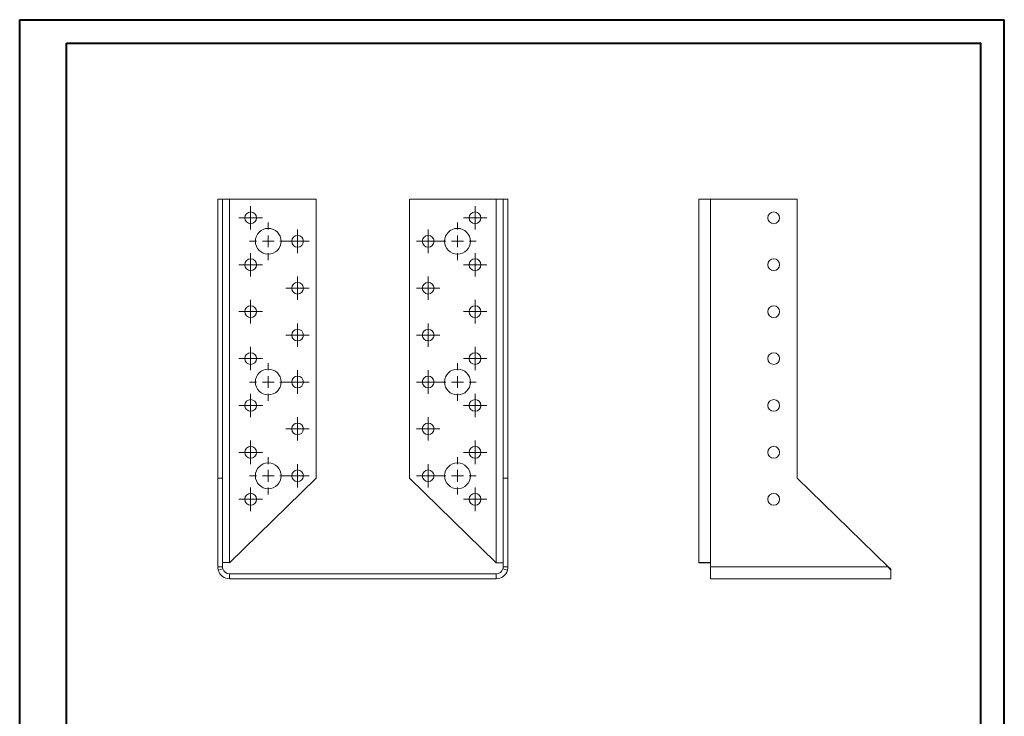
# Model space of a CAD drawing. Header units: millimetres. Extents: x 0 to 210, y 0 to 297.
# Tile 2 of 2: x 0 to 210, y 149 to 297. Entities that reach past the tile are written whole.
import ezdxf

# ---------------------------------------------------------------- set-up
doc = ezdxf.new("R2010")
doc.units = ezdxf.units.MM

# ---------------------------------------------------------------- blocks, each defined once
blk = doc.blocks.new('SW_CENTERMARKSYMBOL_0')
at = {"color": 0, "linetype": 'Continuous', "lineweight": 0}
for p, q in [((0, 1.25), (0, 2.5)), ((-1.25, 0), (-2.5, 0)), ((0, 0), (-1.25, 0)), ((0, 0), (0, 1.25)), ((0, 0), (0, -1.25)), ((0, 0), (1.25, 0)), ((1.25, 0), (2.5, 0)), ((0, -1.25), (0, -2.5))]:
    blk.add_line(p, q, dxfattribs=at)
blk = doc.blocks.new('SW_CENTERMARKSYMBOL_1')
at = {"color": 0, "linetype": 'Continuous', "lineweight": 0}
for p, q in [((0, 1.25), (0, 2.5)), ((-1.25, 0), (-2.5, 0)), ((0, 0), (-1.25, 0)), ((0, 0), (0, 1.25)), ((0, 0), (0, -1.25)), ((0, 0), (1.25, 0)), ((1.25, 0), (2.5, 0)), ((0, -1.25), (0, -2.5))]:
    blk.add_line(p, q, dxfattribs=at)
blk = doc.blocks.new('SW_CENTERMARKSYMBOL_2')
at = {"color": 0, "linetype": 'Continuous', "lineweight": 0}
for p, q in [((0, 1.25), (0, 2.5)), ((-1.25, 0), (-2.5, 0)), ((0, 0), (-1.25, 0)), ((0, 0), (0, 1.25)), ((0, 0), (0, -1.25)), ((0, 0), (1.25, 0)), ((1.25, 0), (2.5, 0)), ((0, -1.25), (0, -2.5))]:
    blk.add_line(p, q, dxfattribs=at)
blk = doc.blocks.new('SW_CENTERMARKSYMBOL_3')
at = {"color": 0, "linetype": 'Continuous', "lineweight": 0}
for p, q in [((0, 1.25), (0, 2.5)), ((-1.25, 0), (-2.5, 0)), ((0, 0), (-1.25, 0)), ((0, 0), (0, 1.25)), ((0, 0), (0, -1.25)), ((0, 0), (1.25, 0)), ((1.25, 0), (2.5, 0)), ((0, -1.25), (0, -2.5))]:
    blk.add_line(p, q, dxfattribs=at)
blk = doc.blocks.new('SW_CENTERMARKSYMBOL_4')
at = {"color": 0, "linetype": 'Continuous', "lineweight": 0}
for p, q in [((0, 1.25), (0, 2.5)), ((-1.25, 0), (-2.5, 0)), ((0, 0), (-1.25, 0)), ((0, 0), (0, 1.25)), ((0, 0), (0, -1.25)), ((0, 0), (1.25, 0)), ((1.25, 0), (2.5, 0)), ((0, -1.25), (0, -2.5))]:
    blk.add_line(p, q, dxfattribs=at)
blk = doc.blocks.new('SW_CENTERMARKSYMBOL_5')
at = {"color": 0, "linetype": 'Continuous', "lineweight": 0}
for p, q in [((0, 1.25), (0, 2.5)), ((-1.25, 0), (-2.5, 0)), ((0, 0), (-1.25, 0)), ((0, 0), (0, 1.25)), ((0, 0), (0, -1.25)), ((0, 0), (1.25, 0)), ((1.25, 0), (2.5, 0)), ((0, -1.25), (0, -2.5))]:
    blk.add_line(p, q, dxfattribs=at)
blk = doc.blocks.new('SW_CENTERMARKSYMBOL_6')
at = {"color": 0, "linetype": 'Continuous', "lineweight": 0}
for p, q in [((0, 1.25), (0, 2.5)), ((-1.25, 0), (-2.5, 0)), ((0, 0), (-1.25, 0)), ((0, 0), (0, 1.25)), ((0, 0), (0, -1.25)), ((0, 0), (1.25, 0)), ((1.25, 0), (2.5, 0)), ((0, -1.25), (0, -2.5))]:
    blk.add_line(p, q, dxfattribs=at)
blk = doc.blocks.new('SW_CENTERMARKSYMBOL_7')
at = {"color": 0, "linetype": 'Continuous', "lineweight": 0}
for p, q in [((0, 1.25), (0, 2.5)), ((-1.25, 0), (-2.5, 0)), ((0, 0), (-1.25, 0)), ((0, 0), (0, 1.25)), ((0, 0), (0, -1.25)), ((0, 0), (1.25, 0)), ((1.25, 0), (2.5, 0)), ((0, -1.25), (0, -2.5))]:
    blk.add_line(p, q, dxfattribs=at)
blk = doc.blocks.new('SW_CENTERMARKSYMBOL_8')
at = {"color": 0, "linetype": 'Continuous', "lineweight": 0}
for p, q in [((0, 1.25), (0, 2.5)), ((-1.25, 0), (-2.5, 0)), ((0, 0), (-1.25, 0)), ((0, 0), (0, 1.25)), ((0, 0), (0, -1.25)), ((0, 0), (1.25, 0)), ((1.25, 0), (2.5, 0)), ((0, -1.25), (0, -2.5))]:
    blk.add_line(p, q, dxfattribs=at)
blk = doc.blocks.new('SW_CENTERMARKSYMBOL_9')
at = {"color": 0, "linetype": 'Continuous', "lineweight": 0}
for p, q in [((0, 1.25), (0, 2.5)), ((-1.25, 0), (-2.5, 0)), ((0, 0), (-1.25, 0)), ((0, 0), (0, 1.25)), ((0, 0), (0, -1.25)), ((0, 0), (1.25, 0)), ((1.25, 0), (2.5, 0)), ((0, -1.25), (0, -2.5))]:
    blk.add_line(p, q, dxfattribs=at)
blk = doc.blocks.new('SW_CENTERMARKSYMBOL_10')
at = {"color": 0, "linetype": 'Continuous', "lineweight": 0}
for p, q in [((0, 1.25), (0, 2.5)), ((-1.25, 0), (-2.5, 0)), ((0, 0), (-1.25, 0)), ((0, 0), (0, 1.25)), ((0, 0), (0, -1.25)), ((0, 0), (1.25, 0)), ((1.25, 0), (2.5, 0)), ((0, -1.25), (0, -2.5))]:
    blk.add_line(p, q, dxfattribs=at)
blk = doc.blocks.new('SW_CENTERMARKSYMBOL_11')
at = {"color": 0, "linetype": 'Continuous', "lineweight": 0}
for p, q in [((0, 1.25), (0, 2.5)), ((-1.25, 0), (-2.5, 0)), ((0, 0), (-1.25, 0)), ((0, 0), (0, 1.25)), ((0, 0), (0, -1.25)), ((0, 0), (1.25, 0)), ((1.25, 0), (2.5, 0)), ((0, -1.25), (0, -2.5))]:
    blk.add_line(p, q, dxfattribs=at)
blk = doc.blocks.new('SW_CENTERMARKSYMBOL_12')
at = {"color": 0, "linetype": 'Continuous', "lineweight": 0}
for p, q in [((0, 1.25), (0, 2.5)), ((-1.25, 0), (-2.5, 0)), ((0, 0), (-1.25, 0)), ((0, 0), (0, 1.25)), ((0, 0), (0, -1.25)), ((0, 0), (1.25, 0)), ((1.25, 0), (2.5, 0)), ((0, -1.25), (0, -2.5))]:
    blk.add_line(p, q, dxfattribs=at)
blk = doc.blocks.new('SW_CENTERMARKSYMBOL_13')
at = {"color": 0, "linetype": 'Continuous', "lineweight": 0}
for p, q in [((0, 2.5), (0, 4)), ((-2.5, 0), (-4, 0)), ((0, 0), (-1.25, 0)), ((0, 0), (0, 1.25)), ((0, 0), (0, -1.25)), ((0, 0), (1.25, 0)), ((2.5, 0), (4, 0)), ((0, -2.5), (0, -4))]:
    blk.add_line(p, q, dxfattribs=at)
blk = doc.blocks.new('SW_CENTERMARKSYMBOL_14')
at = {"color": 0, "linetype": 'Continuous', "lineweight": 0}
for p, q in [((0, 2.5), (0, 4)), ((-2.5, 0), (-4, 0)), ((0, 0), (-1.25, 0)), ((0, 0), (0, 1.25)), ((0, 0), (0, -1.25)), ((0, 0), (1.25, 0)), ((2.5, 0), (4, 0)), ((0, -2.5), (0, -4))]:
    blk.add_line(p, q, dxfattribs=at)
blk = doc.blocks.new('SW_CENTERMARKSYMBOL_15')
at = {"color": 0, "linetype": 'Continuous', "lineweight": 0}
for p, q in [((0, 2.5), (0, 4)), ((-2.5, 0), (-4, 0)), ((0, 0), (-1.25, 0)), ((0, 0), (0, 1.25)), ((0, 0), (0, -1.25)), ((0, 0), (1.25, 0)), ((2.5, 0), (4, 0)), ((0, -2.5), (0, -4))]:
    blk.add_line(p, q, dxfattribs=at)
blk = doc.blocks.new('SW_CENTERMARKSYMBOL_16')
at = {"color": 0, "linetype": 'Continuous', "lineweight": 0}
for p, q in [((0, 1.25), (0, 2.5)), ((-1.25, 0), (-2.5, 0)), ((0, 0), (-1.25, 0)), ((0, 0), (0, 1.25)), ((0, 0), (0, -1.25)), ((0, 0), (1.25, 0)), ((1.25, 0), (2.5, 0)), ((0, -1.25), (0, -2.5))]:
    blk.add_line(p, q, dxfattribs=at)
blk = doc.blocks.new('SW_CENTERMARKSYMBOL_17')
at = {"color": 0, "linetype": 'Continuous', "lineweight": 0}
for p, q in [((0, 1.25), (0, 2.5)), ((-1.25, 0), (-2.5, 0)), ((0, 0), (-1.25, 0)), ((0, 0), (0, 1.25)), ((0, 0), (0, -1.25)), ((0, 0), (1.25, 0)), ((1.25, 0), (2.5, 0)), ((0, -1.25), (0, -2.5))]:
    blk.add_line(p, q, dxfattribs=at)
blk = doc.blocks.new('SW_CENTERMARKSYMBOL_18')
at = {"color": 0, "linetype": 'Continuous', "lineweight": 0}
for p, q in [((0, 1.25), (0, 2.5)), ((-1.25, 0), (-2.5, 0)), ((0, 0), (-1.25, 0)), ((0, 0), (0, 1.25)), ((0, 0), (0, -1.25)), ((0, 0), (1.25, 0)), ((1.25, 0), (2.5, 0)), ((0, -1.25), (0, -2.5))]:
    blk.add_line(p, q, dxfattribs=at)
blk = doc.blocks.new('SW_CENTERMARKSYMBOL_19')
at = {"color": 0, "linetype": 'Continuous', "lineweight": 0}
for p, q in [((0, 1.25), (0, 2.5)), ((-1.25, 0), (-2.5, 0)), ((0, 0), (-1.25, 0)), ((0, 0), (0, 1.25)), ((0, 0), (0, -1.25)), ((0, 0), (1.25, 0)), ((1.25, 0), (2.5, 0)), ((0, -1.25), (0, -2.5))]:
    blk.add_line(p, q, dxfattribs=at)
blk = doc.blocks.new('SW_CENTERMARKSYMBOL_20')
at = {"color": 0, "linetype": 'Continuous', "lineweight": 0}
for p, q in [((0, 1.25), (0, 2.5)), ((-1.25, 0), (-2.5, 0)), ((0, 0), (-1.25, 0)), ((0, 0), (0, 1.25)), ((0, 0), (0, -1.25)), ((0, 0), (1.25, 0)), ((1.25, 0), (2.5, 0)), ((0, -1.25), (0, -2.5))]:
    blk.add_line(p, q, dxfattribs=at)
blk = doc.blocks.new('SW_CENTERMARKSYMBOL_21')
at = {"color": 0, "linetype": 'Continuous', "lineweight": 0}
for p, q in [((0, 1.25), (0, 2.5)), ((-1.25, 0), (-2.5, 0)), ((0, 0), (-1.25, 0)), ((0, 0), (0, 1.25)), ((0, 0), (0, -1.25)), ((0, 0), (1.25, 0)), ((1.25, 0), (2.5, 0)), ((0, -1.25), (0, -2.5))]:
    blk.add_line(p, q, dxfattribs=at)
blk = doc.blocks.new('SW_CENTERMARKSYMBOL_22')
at = {"color": 0, "linetype": 'Continuous', "lineweight": 0}
for p, q in [((0, 1.25), (0, 2.5)), ((-1.25, 0), (-2.5, 0)), ((0, 0), (-1.25, 0)), ((0, 0), (0, 1.25)), ((0, 0), (0, -1.25)), ((0, 0), (1.25, 0)), ((1.25, 0), (2.5, 0)), ((0, -1.25), (0, -2.5))]:
    blk.add_line(p, q, dxfattribs=at)
blk = doc.blocks.new('SW_CENTERMARKSYMBOL_23')
at = {"color": 0, "linetype": 'Continuous', "lineweight": 0}
for p, q in [((0, 1.25), (0, 2.5)), ((-1.25, 0), (-2.5, 0)), ((0, 0), (-1.25, 0)), ((0, 0), (0, 1.25)), ((0, 0), (0, -1.25)), ((0, 0), (1.25, 0)), ((1.25, 0), (2.5, 0)), ((0, -1.25), (0, -2.5))]:
    blk.add_line(p, q, dxfattribs=at)
blk = doc.blocks.new('SW_CENTERMARKSYMBOL_24')
at = {"color": 0, "linetype": 'Continuous', "lineweight": 0}
for p, q in [((0, 1.25), (0, 2.5)), ((-1.25, 0), (-2.5, 0)), ((0, 0), (-1.25, 0)), ((0, 0), (0, 1.25)), ((0, 0), (0, -1.25)), ((0, 0), (1.25, 0)), ((1.25, 0), (2.5, 0)), ((0, -1.25), (0, -2.5))]:
    blk.add_line(p, q, dxfattribs=at)
blk = doc.blocks.new('SW_CENTERMARKSYMBOL_25')
at = {"color": 0, "linetype": 'Continuous', "lineweight": 0}
for p, q in [((0, 1.25), (0, 2.5)), ((-1.25, 0), (-2.5, 0)), ((0, 0), (-1.25, 0)), ((0, 0), (0, 1.25)), ((0, 0), (0, -1.25)), ((0, 0), (1.25, 0)), ((1.25, 0), (2.5, 0)), ((0, -1.25), (0, -2.5))]:
    blk.add_line(p, q, dxfattribs=at)
blk = doc.blocks.new('SW_CENTERMARKSYMBOL_26')
at = {"color": 0, "linetype": 'Continuous', "lineweight": 0}
for p, q in [((0, 1.25), (0, 2.5)), ((-1.25, 0), (-2.5, 0)), ((0, 0), (-1.25, 0)), ((0, 0), (0, 1.25)), ((0, 0), (0, -1.25)), ((0, 0), (1.25, 0)), ((1.25, 0), (2.5, 0)), ((0, -1.25), (0, -2.5))]:
    blk.add_line(p, q, dxfattribs=at)
blk = doc.blocks.new('SW_CENTERMARKSYMBOL_27')
at = {"color": 0, "linetype": 'Continuous', "lineweight": 0}
for p, q in [((0, 1.25), (0, 2.5)), ((-1.25, 0), (-2.5, 0)), ((0, 0), (-1.25, 0)), ((0, 0), (0, 1.25)), ((0, 0), (0, -1.25)), ((0, 0), (1.25, 0)), ((1.25, 0), (2.5, 0)), ((0, -1.25), (0, -2.5))]:
    blk.add_line(p, q, dxfattribs=at)
blk = doc.blocks.new('SW_CENTERMARKSYMBOL_28')
at = {"color": 0, "linetype": 'Continuous', "lineweight": 0}
for p, q in [((0, 1.25), (0, 2.5)), ((-1.25, 0), (-2.5, 0)), ((0, 0), (-1.25, 0)), ((0, 0), (0, 1.25)), ((0, 0), (0, -1.25)), ((0, 0), (1.25, 0)), ((1.25, 0), (2.5, 0)), ((0, -1.25), (0, -2.5))]:
    blk.add_line(p, q, dxfattribs=at)
blk = doc.blocks.new('SW_CENTERMARKSYMBOL_29')
at = {"color": 0, "linetype": 'Continuous', "lineweight": 0}
for p, q in [((0, 2.5), (0, 4)), ((-2.5, 0), (-4, 0)), ((0, 0), (-1.25, 0)), ((0, 0), (0, 1.25)), ((0, 0), (0, -1.25)), ((0, 0), (1.25, 0)), ((2.5, 0), (4, 0)), ((0, -2.5), (0, -4))]:
    blk.add_line(p, q, dxfattribs=at)
blk = doc.blocks.new('SW_CENTERMARKSYMBOL_30')
at = {"color": 0, "linetype": 'Continuous', "lineweight": 0}
for p, q in [((0, 2.5), (0, 4)), ((-2.5, 0), (-4, 0)), ((0, 0), (-1.25, 0)), ((0, 0), (0, 1.25)), ((0, 0), (0, -1.25)), ((0, 0), (1.25, 0)), ((2.5, 0), (4, 0)), ((0, -2.5), (0, -4))]:
    blk.add_line(p, q, dxfattribs=at)
blk = doc.blocks.new('SW_CENTERMARKSYMBOL_31')
at = {"color": 0, "linetype": 'Continuous', "lineweight": 0}
for p, q in [((0, 2.5), (0, 4)), ((-2.5, 0), (-4, 0)), ((0, 0), (-1.25, 0)), ((0, 0), (0, 1.25)), ((0, 0), (0, -1.25)), ((0, 0), (1.25, 0)), ((2.5, 0), (4, 0)), ((0, -2.5), (0, -4))]:
    blk.add_line(p, q, dxfattribs=at)

msp = doc.modelspace()

# ---------------------------------------------------------------- linework, layer by layer
at = {"color": 7, "linetype": 'Continuous', "lineweight": 40}
for p, q in [((0.08, 0.21), (0.08, 297.21)), ((0.08, 297.21), (210.08, 297.21)), ((210.08, 0.21), (210.08, 297.21)), ((210.08, 292.21), (210.08, 297.21)), ((10.08, 292.21), (205.08, 292.21)), ((10.08, 5.21), (10.08, 292.21)), ((205.08, 5.21), (205.08, 292.21))]:
    msp.add_line(p, q, dxfattribs=at)
at = {"color": 7, "linetype": 'Continuous', "lineweight": 15}
for p, q in [((42.34, 258.98), (43.34, 258.98)), ((42.34, 258.98), (42.34, 199.48)), ((43.34, 258.98), (43.34, 199.48)), ((44.84, 258.98), (43.34, 258.98)), ((44.84, 181.52), (44.84, 258.98)), ((44.84, 258.98), (63.34, 258.98)), ((63.34, 258.98), (63.34, 199.48)), ((83.2, 199.48), (83.2, 258.98)), ((83.2, 258.98), (101.7, 258.98)), ((103.2, 258.98), (101.7, 258.98)), ((101.7, 258.98), (101.7, 181.44)), ((104.2, 258.98), (103.2, 258.98)), ((103.2, 199.48), (103.2, 258.98)), ((104.2, 199.48), (104.2, 258.98)), ((144.9, 258.98), (144.9, 181.52)), ((144.9, 258.98), (147.4, 258.98)), ((147.4, 258.98), (147.4, 181.52)), ((147.4, 258.98), (165.9, 258.98)), ((165.9, 258.98), (165.9, 199.48)), ((42.34, 199.48), (43.34, 199.48)), ((42.34, 199.48), (42.34, 180.55)), ((43.34, 199.48), (43.34, 180.55)), ((63.34, 199.48), (44.84, 181.44)), ((101.7, 181.44), (83.2, 199.48)), ((104.2, 199.48), (103.2, 199.48)), ((103.2, 180.55), (103.2, 199.48)), ((104.2, 180.55), (104.2, 199.48)), ((165.9, 199.48), (185.32, 180.55)), ((43.34, 181.52), (44.84, 181.52)), ((44.84, 181.44), (44.84, 181.52)), ((101.7, 181.44), (103.2, 181.44)), ((147.4, 181.52), (144.9, 181.52)), ((144.9, 181.52), (144.9, 181.44)), ((145.9, 181.44), (144.9, 181.44)), ((145.9, 181.44), (145.9, 181.52)), ((145.9, 181.44), (147.4, 181.44)), ((147.4, 181.52), (147.4, 180.55)), ((42.34, 180.55), (43.34, 180.55)), ((42.44, 179.85), (43.4, 180.13)), ((44.84, 178.05), (44.84, 179.05)), ((44.84, 179.05), (101.7, 179.05)), ((101.7, 179.05), (101.7, 178.05)), ((104.1, 179.85), (103.14, 180.13)), ((103.2, 180.55), (104.2, 180.55)), ((147.4, 178.05), (147.4, 180.55)), ((147.4, 180.55), (185.32, 180.55)), ((185.9, 179.85), (185.9, 180.13)), ((185.9, 179.85), (185.9, 178.05)), ((44.84, 178.05), (101.7, 178.05)), ((147.4, 178.05), (185.9, 178.05))]:
    msp.add_line(p, q, dxfattribs=at)
for centre, radius in [((49.34, 254.98), 1.25), ((97.2, 254.98), 1.25), ((160.9, 254.98), 1.25), ((53.09, 249.98), 2.75), ((93.45, 249.98), 2.75), ((59.34, 249.98), 1.25), ((87.2, 249.98), 1.25), ((49.34, 244.98), 1.25), ((97.2, 244.98), 1.25), ((160.9, 244.98), 1.25), ((59.34, 239.98), 1.25), ((87.2, 239.98), 1.25), ((49.34, 234.98), 1.25), ((97.2, 234.98), 1.25), ((160.9, 234.98), 1.25), ((59.34, 229.98), 1.25), ((87.2, 229.98), 1.25), ((49.34, 224.98), 1.25), ((97.2, 224.98), 1.25), ((160.9, 224.98), 1.25), ((53.09, 219.98), 2.75), ((93.45, 219.98), 2.75), ((59.34, 219.98), 1.25), ((87.2, 219.98), 1.25), ((49.34, 214.98), 1.25), ((97.2, 214.98), 1.25), ((160.9, 214.98), 1.25), ((59.34, 209.98), 1.25), ((87.2, 209.98), 1.25), ((49.34, 204.98), 1.25), ((97.2, 204.98), 1.25), ((160.9, 204.98), 1.25), ((53.09, 199.98), 2.75), ((93.45, 199.98), 2.75), ((59.34, 199.98), 1.25), ((87.2, 199.98), 1.25), ((49.34, 194.98), 1.25), ((97.2, 194.98), 1.25), ((160.9, 194.98), 1.25)]:
    msp.add_circle(centre, radius, dxfattribs=at)
for centre, radius, start, end in [((44.84, 180.55), 2.5, 196.3521, 270), ((44.84, 180.55), 1.5, 196.3521, 270), ((101.7, 180.55), 1.5, 270, 343.6479), ((101.7, 180.55), 2.5, 270, 343.6479)]:
    msp.add_arc(centre, radius, start, end, dxfattribs=at)
for points in [[(42.34, 180.55), (42.34, 180.31), (42.38, 180.07), (42.44, 179.85)], [(43.34, 180.55), (43.34, 180.41), (43.36, 180.26), (43.4, 180.13)], [(103.14, 180.13), (103.18, 180.26), (103.2, 180.41), (103.2, 180.55)], [(104.1, 179.85), (104.17, 180.07), (104.2, 180.31), (104.2, 180.55)], [(185.32, 180.55), (185.51, 180.31), (185.71, 180.07), (185.9, 179.85)], [(185.32, 180.55), (185.51, 180.41), (185.71, 180.26), (185.9, 180.13)]]:
    msp.add_open_spline(points, degree=3, dxfattribs=at)

# ---------------------------------------------------------------- block references
at = {"color": 7, "linetype": 'Continuous', "lineweight": 0}
for name, p in [('SW_CENTERMARKSYMBOL_0', (49.34, 254.98)), ('SW_CENTERMARKSYMBOL_16', (97.2, 254.98)), ('SW_CENTERMARKSYMBOL_13', (53.09, 249.98)), ('SW_CENTERMARKSYMBOL_7', (59.34, 249.98)), ('SW_CENTERMARKSYMBOL_23', (87.2, 249.98)), ('SW_CENTERMARKSYMBOL_29', (93.45, 249.98)), ('SW_CENTERMARKSYMBOL_1', (49.34, 244.98)), ('SW_CENTERMARKSYMBOL_17', (97.2, 244.98)), ('SW_CENTERMARKSYMBOL_8', (59.34, 239.98)), ('SW_CENTERMARKSYMBOL_24', (87.2, 239.98)), ('SW_CENTERMARKSYMBOL_2', (49.34, 234.98)), ('SW_CENTERMARKSYMBOL_18', (97.2, 234.98)), ('SW_CENTERMARKSYMBOL_9', (59.34, 229.98)), ('SW_CENTERMARKSYMBOL_25', (87.2, 229.98)), ('SW_CENTERMARKSYMBOL_3', (49.34, 224.98)), ('SW_CENTERMARKSYMBOL_19', (97.2, 224.98)), ('SW_CENTERMARKSYMBOL_14', (53.09, 219.98)), ('SW_CENTERMARKSYMBOL_30', (93.45, 219.98)), ('SW_CENTERMARKSYMBOL_10', (59.34, 219.98)), ('SW_CENTERMARKSYMBOL_26', (87.2, 219.98)), ('SW_CENTERMARKSYMBOL_4', (49.34, 214.98)), ('SW_CENTERMARKSYMBOL_20', (97.2, 214.98)), ('SW_CENTERMARKSYMBOL_11', (59.34, 209.98)), ('SW_CENTERMARKSYMBOL_27', (87.2, 209.98)), ('SW_CENTERMARKSYMBOL_5', (49.34, 204.98)), ('SW_CENTERMARKSYMBOL_21', (97.2, 204.98)), ('SW_CENTERMARKSYMBOL_15', (53.09, 199.98)), ('SW_CENTERMARKSYMBOL_31', (93.45, 199.98)), ('SW_CENTERMARKSYMBOL_12', (59.34, 199.98)), ('SW_CENTERMARKSYMBOL_28', (87.2, 199.98)), ('SW_CENTERMARKSYMBOL_6', (49.34, 194.98)), ('SW_CENTERMARKSYMBOL_22', (97.2, 194.98))]:
    msp.add_blockref(name, p, dxfattribs=at)

doc.saveas('drawing.dxf')
